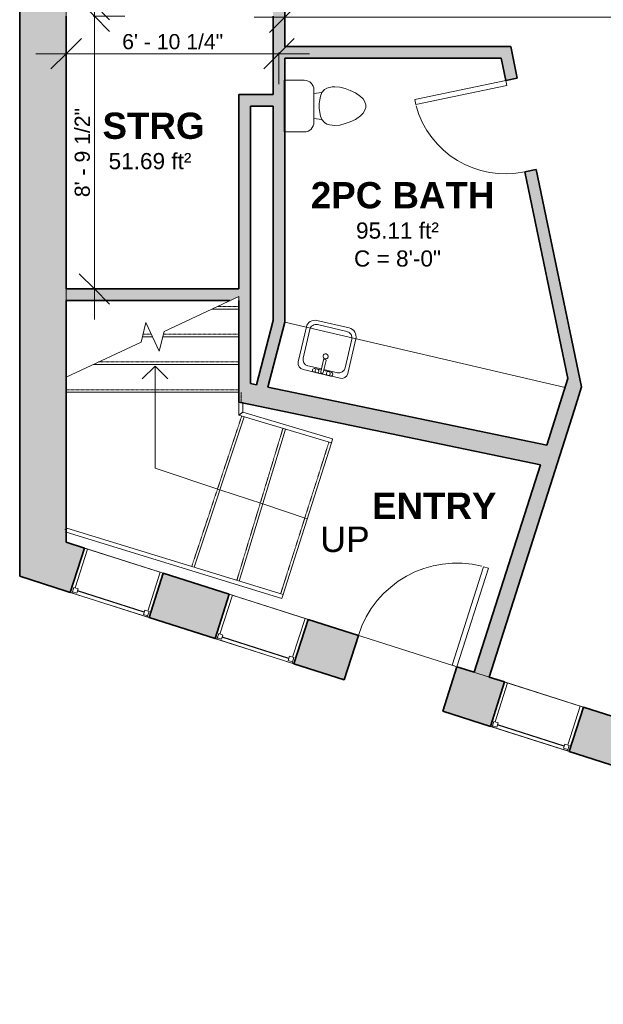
# Model space of a CAD drawing. Header units: inches. Extents: x -125 to 454, y -512 to 818.
# Tile 1 of 9: x -83 to 143, y -506 to -125. Entities that reach past the tile are written whole.
import ezdxf

# ---------------------------------------------------------------- set-up
doc = ezdxf.new("R2010")
doc.units = ezdxf.units.IN
doc.header["$MEASUREMENT"] = 0
doc.linetypes.add('Dash', pattern=[0.23622, 0.11811, -0.11811])
doc.linetypes.add('Overhead', pattern=[0.15625, 0.09375, -0.0625])
for name, color, linetype, lineweight in [('A-ANNO-DIMS', 211, 'Continuous', 9), ('A-ANNO-DIMS-100', 211, 'Continuous', 9), ('A-AREA', 32, 'Dash', 9), ('A-AREA-IDEN', 2, 'Continuous', 9), ('A-DOOR', 31, 'Continuous', 9), ('A-FLOR', 192, 'Continuous', 9), ('A-FLOR-HRAL', 11, 'Continuous', 9), ('A-GLAZ', 151, 'Continuous', 9), ('A-OBJECTS', 90, 'Continuous', 9), ('A-WALL', 113, 'Continuous', 9), ('A-WALL-PATT', 111, 'Continuous', 9), ('P-SANR-FIXT', 6, 'Continuous', 9), ('S-STRS', 90, 'Continuous', 9), ('S-STRS-ANNO', 90, 'Continuous', 9), ('S-STRS-IDEN', 31, 'Continuous', 9), ('S-STRS-MBND', 31, 'Continuous', 9)]:
    doc.layers.add(name, color=color, linetype=linetype, lineweight=lineweight)
doc.styles.add('Arial', font='arial.ttf', dxfattribs={"height": 9.84252})
doc.styles.add('Arial_1', font='arial.ttf', dxfattribs={"height": 6.25})
doc.styles.add('Arial_2', font='arial.ttf', dxfattribs={"height": 5.859375})
doc.styles.add('Arial_B', font='arialbd.ttf', dxfattribs={"height": 10.15625})
doc.dimstyles.new('Linear_-_1_5mm_Arial', dxfattribs={"dimscale": 12, "dimtxt": 5.978082, "dimasz": 0.984252, "dimexe": 0.984252, "dimexo": 0.656168, "dimgap": 0, "dimtad": 1, "dimrnd": 0.25, "dimzin": 1, "dimdsep": 46, "dimlunit": 4, "dimtxsty": 'Arial_2', "dimblk1": 'OBLIQUE', "dimblk2": 'OBLIQUE', "dimsah": 1, "dimcen": 0.09, "dimdle": 0.984252, "dimazin": 0, "dimtfac": 1, "dimtdec": 4, "dimtix": 1, "dimtmove": 0, "dimatfit": 3, "dimfxl": 1, "dimtvp": 1, "dimtfill": 1, "dimfrac": 2, "dimtolj": 1, "dimtzin": 0, "dimarcsym": 2})

# ---------------------------------------------------------------- blocks, each defined once
blk = doc.blocks.new('Planitar-Fixed - 2_-0_x4_-1344590-Main Floor')
at = {"layer": 'A-GLAZ', "lineweight": 18}
for p, q in [((-16, 9.51), (-15.25, 9.51)), ((-15.25, 9.51), (-15.25, 7.28)), ((-15.25, 9.01), (-13.52, 9.01)), ((-13.52, 9.01), (-13.52, 7.28)), ((13.52, 9.01), (13.52, 7.28)), ((15.25, 9.01), (13.52, 9.01)), ((15.25, 9.51), (15.25, 7.28)), ((15.96, 9.51), (15.25, 9.51)), ((-15.25, 7.28), (-13.52, 7.28)), ((-14.74, 7.28), (-14.74, -8.49)), ((13.52, 7.28), (15.25, 7.28)), ((14.74, 7.28), (14.74, -8.49)), ((-16, -8.49), (-14.74, -8.49)), ((16, -8.49), (14.74, -8.49))]:
    blk.add_line(p, q, dxfattribs=at)
at = {"layer": 'A-GLAZ', "lineweight": 25}
blk.add_line((-13.52, 8.15), (13.52, 8.15), dxfattribs=at)
blk = doc.blocks.new('Planitar-Fixed - 2_-0_x4_-1344641-Main Floor')
at = {"layer": 'A-GLAZ', "lineweight": 18}
for p, q in [((-16, 9.51), (-15.25, 9.51)), ((-15.25, 9.51), (-15.25, 7.28)), ((-15.25, 9.01), (-13.52, 9.01)), ((-13.52, 9.01), (-13.52, 7.28)), ((13.52, 9.01), (13.52, 7.28)), ((15.25, 9.01), (13.52, 9.01)), ((15.25, 9.51), (15.25, 7.28)), ((15.96, 9.51), (15.25, 9.51)), ((-15.25, 7.28), (-13.52, 7.28)), ((-14.74, 7.28), (-14.74, -8.49)), ((13.52, 7.28), (15.25, 7.28)), ((14.74, 7.28), (14.74, -8.49)), ((-16, -8.49), (-14.74, -8.49)), ((16, -8.49), (14.74, -8.49))]:
    blk.add_line(p, q, dxfattribs=at)
at = {"layer": 'A-GLAZ', "lineweight": 25}
blk.add_line((-13.52, 8.15), (13.52, 8.15), dxfattribs=at)
blk = doc.blocks.new('Planitar-Fixed - 2_-0_x4_-1344640-Main Floor')
at = {"layer": 'A-GLAZ', "lineweight": 18}
for p, q in [((-16, 9.51), (-15.25, 9.51)), ((-15.25, 9.51), (-15.25, 7.28)), ((-15.25, 9.01), (-13.52, 9.01)), ((-13.52, 9.01), (-13.52, 7.28)), ((13.52, 9.01), (13.52, 7.28)), ((15.25, 9.01), (13.52, 9.01)), ((15.25, 9.51), (15.25, 7.28)), ((15.96, 9.51), (15.25, 9.51)), ((-15.25, 7.28), (-13.52, 7.28)), ((-14.74, 7.28), (-14.74, -8.49)), ((13.52, 7.28), (15.25, 7.28)), ((14.74, 7.28), (14.74, -8.49)), ((-16, -8.49), (-14.74, -8.49)), ((16, -8.49), (14.74, -8.49))]:
    blk.add_line(p, q, dxfattribs=at)
at = {"layer": 'A-GLAZ', "lineweight": 25}
blk.add_line((-13.52, 8.15), (13.52, 8.15), dxfattribs=at)
blk = doc.blocks.new('Planitar - Single Door_Flush Panel - 3_-4_ x 6_-8_-1346097-Main Floor')
at = {"layer": 'A-DOOR', "lineweight": 18}
for p, q in [((17.99, 9), (17.99, 49)), ((20, 49), (17.99, 49)), ((20, 9), (20, 49)), ((20, 9), (17.99, 9))]:
    blk.add_line(p, q, dxfattribs=at)
at = {"layer": 'A-DOOR'}
blk.add_arc((19.77, 9.3), 39.77, 93.4437, 180.4323, dxfattribs=at)
blk = doc.blocks.new('Planitar - Single Door_Flush Panel - 3_-0_ x 6_-8_-1346212-Main Floor')
at = {"layer": 'A-DOOR', "lineweight": 18}
for p, q in [((15.99, 2.25), (15.99, 38.25)), ((18, 38.25), (15.99, 38.25)), ((18, 2.25), (18, 38.25)), ((18, 2.25), (15.99, 2.25))]:
    blk.add_line(p, q, dxfattribs=at)
at = {"layer": 'A-DOOR'}
blk.add_arc((17.77, 2.55), 35.77, 93.6344, 180.4806, dxfattribs=at)
blk = doc.blocks.new('Toilet - Toilet-V1-Main Floor')
at = {"layer": 'P-SANR-FIXT'}
for p, q in [((-9.98, 19.48), (9.98, 19.48)), ((-9.98, 19.29), (-9.98, 19.48)), ((-9.98, 11.75), (-9.98, 19.29)), ((9.98, 19.48), (9.98, 19.29)), ((9.98, 19.29), (9.98, 11.75)), ((6.25, 8.02), (-6.25, 8.02)), ((-4.86, 8.02), (-5.21, 5)), ((4.86, 8.02), (5.21, 5)), ((-6.4, 4), (-6.97, 3)), ((-5.21, 5), (-6.4, 4)), ((-3.84, 5.5), (-5.21, 5)), ((-1, 6), (-3.84, 5.5)), ((1, 6), (-1, 6)), ((3.84, 5.5), (1, 6)), ((5.21, 5), (3.84, 5.5)), ((6.4, 4), (5.21, 5)), ((6.97, 3), (6.4, 4)), ((-7.41, 1), (-7.5, 0)), ((-7.5, 0), (-7.33, -1.99)), ((-7.24, 2), (-7.41, 1)), ((-6.97, 3), (-7.24, 2)), ((7.24, 2), (6.97, 3)), ((7.41, 1), (7.24, 2)), ((7.33, -1.99), (7.5, 0)), ((7.5, 0), (7.41, 1)), ((-7.33, -1.99), (-6.79, -4)), ((6.79, -4), (7.33, -1.99)), ((-6.79, -4), (-6.06, -6)), ((-6.06, -6), (-5.13, -8)), ((5.13, -8), (6.06, -6)), ((6.06, -6), (6.79, -4)), ((-5.13, -8), (-3.74, -10)), ((-3.74, -10), (-2.74, -11)), ((-2.74, -11), (-1.87, -11.5)), ((1.87, -11.5), (2.74, -11)), ((2.74, -11), (3.74, -10)), ((3.74, -10), (5.13, -8)), ((-1.87, -11.5), (-0.5, -12)), ((-0.5, -12), (0.5, -12)), ((0.5, -12), (1.87, -11.5))]:
    blk.add_line(p, q, dxfattribs=at)
for centre, start, end in [((-6.25, 11.75), 180, 270), ((6.25, 11.75), 270, 360)]:
    blk.add_arc(centre, 3.73, start, end, dxfattribs=at)
blk = doc.blocks.new('Bath-Basin - 500 x 440mm-1348716-Main Floor')
at = {"layer": 'P-SANR-FIXT'}
for p, q in [((-9.22, 4.59), (-9.22, -9.14)), ((-9.22, 4.59), (-9.22, -9.14)), ((7.96, 7.09), (-6.72, 7.09)), ((7.96, 7.09), (-6.72, 7.09)), ((0.12, 5.22), (-5.22, 5.22)), ((3.62, 7.09), (-2.88, 7.09)), ((-2.88, 5.59), (0.12, 5.59)), ((0.12, 6.33), (0.12, 1.59)), ((1.12, 6.33), (1.12, 1.59)), ((1.12, 5.59), (3.62, 5.59)), ((6.46, 5.22), (1.12, 5.22)), ((10.46, -9.32), (10.46, 4.59)), ((10.46, -9.32), (10.46, 4.59)), ((-7.72, 2.72), (-7.72, -8.64)), ((8.96, -8.64), (8.96, 2.72)), ((-5.22, -11.14), (6.46, -11.14)), ((-5.72, -12.64), (7.14, -12.64)), ((-5.72, -12.64), (7.14, -12.64))]:
    blk.add_line(p, q, dxfattribs=at)
for centre, radius, start, end in [((-6.72, 4.59), 2.5, 90, 180), ((-6.72, 4.59), 2.5, 90, 180), ((-5.22, 2.72), 2.5, 90, 180), ((-2.88, 6.34), 0.75, 90, 270), ((-1.88, 6.34), 0.75, 360, 180), ((-1.88, 6.34), 0.75, 180, 0), ((0.62, 6.33), 0.5, 360, 180), ((2.62, 6.34), 0.75, 360, 180), ((2.62, 6.34), 0.75, 180, 360), ((3.62, 6.34), 0.75, 270, 90), ((6.46, 2.72), 2.5, 0, 90), ((7.96, 4.59), 2.5, 360, 90), ((7.96, 4.59), 2.5, 360, 90), ((0.62, 0.13), 1, 360, 180), ((0.62, 0.13), 1, 180, 0), ((0.62, 1.59), 0.5, 180, 0), ((-5.72, -9.14), 3.5, 180, 270), ((-5.72, -9.14), 3.5, 180, 270), ((-5.22, -8.64), 2.5, 180, 270), ((6.46, -8.64), 2.5, 270, 0), ((7.14, -9.32), 3.32, 270, 0), ((7.14, -9.32), 3.32, 270, 0)]:
    blk.add_arc(centre, radius, start, end, dxfattribs=at)
blk = doc.blocks.new('Railing - Railing-1354380-Main Floor')
at = {"layer": 'A-FLOR-HRAL'}
for p, q in [((2.49, -273.18), (1.92, -273.18)), ((1.92, -273.18), (2.49, -273.18)), ((2.49, -273.18), (1.92, -273.18)), ((1.92, -273.18), (2.49, -273.18)), ((2.49, -273.18), (1.92, -273.18)), ((1.92, -273.18), (2.49, -273.18)), ((2.49, -273.18), (1.92, -273.18)), ((1.92, -273.18), (2.49, -273.18)), ((2.49, -273.18), (1.92, -273.18)), ((1.92, -273.18), (2.49, -273.18)), ((2.49, -273.18), (1.92, -273.18)), ((1.92, -273.18), (2.49, -273.18)), ((3.06, -273.18), (2.49, -273.18)), ((2.49, -273.18), (3.06, -273.18)), ((3.06, -273.18), (2.49, -273.18)), ((2.49, -273.18), (3.06, -273.18)), ((3.06, -273.18), (2.49, -273.18)), ((2.49, -273.18), (3.06, -273.18)), ((3.06, -273.18), (2.49, -273.18)), ((2.49, -273.18), (3.06, -273.18)), ((3.06, -273.18), (2.49, -273.18)), ((2.49, -273.18), (3.06, -273.18)), ((3.06, -273.18), (2.49, -273.18)), ((2.49, -273.18), (3.06, -273.18)), ((37.91, -287.45), (37.59, -288.55)), ((37.59, -288.55), (37.91, -287.45)), ((37.91, -287.45), (37.59, -288.55)), ((37.59, -288.55), (37.91, -287.45)), ((37.91, -287.45), (37.59, -288.55)), ((37.59, -288.55), (37.91, -287.45)), ((37.91, -287.45), (37.59, -288.55)), ((37.59, -288.55), (37.91, -287.45)), ((37.91, -287.45), (37.59, -288.55)), ((37.59, -288.55), (37.91, -287.45)), ((37.91, -287.45), (37.59, -288.55)), ((37.59, -288.55), (37.91, -287.45))]:
    blk.add_line(p, q, dxfattribs=at)
for points, knots in [([(2.91, -277.16), (2.89, -277.17), (2.85, -277.2), (2.79, -277.25), (2.73, -277.29), (2.68, -277.33), (2.63, -277.37), (2.57, -277.41), (2.51, -277.46), (2.45, -277.5), (2.4, -277.54), (2.35, -277.58), (2.3, -277.61), (2.25, -277.65), (2.21, -277.68), (2.16, -277.72), (2.12, -277.75), (2.07, -277.78), (2.02, -277.82), (1.97, -277.86), (1.94, -277.89), (1.92, -277.9)], [0.25, 0.25, 0.25, 0.25, 0.2916667, 0.3333333, 0.375, 0.3958333, 0.4166667, 0.4583333, 0.5, 0.5208333, 0.5416667, 0.5833333, 0.6041667, 0.625, 0.6666667, 0.6875, 0.7083333, 0.75, 0.7916667, 0.8333333, 0.9166667, 0.9166667, 0.9166667, 0.9166667]), ([(1.92, -277.9), (1.94, -277.89), (1.97, -277.86), (2.02, -277.82), (2.07, -277.78), (2.13, -277.74), (2.2, -277.69), (2.25, -277.65), (2.3, -277.61), (2.35, -277.58), (2.41, -277.53), (2.48, -277.48), (2.53, -277.44), (2.58, -277.4), (2.63, -277.37), (2.68, -277.33), (2.73, -277.29), (2.78, -277.26), (2.82, -277.23), (2.86, -277.2), (2.89, -277.17), (2.91, -277.16)], [0.0833333, 0.0833333, 0.0833333, 0.0833333, 0.1666667, 0.2083333, 0.25, 0.2916667, 0.3333333, 0.375, 0.3958333, 0.4166667, 0.4583333, 0.5, 0.5208333, 0.5416667, 0.5833333, 0.6041667, 0.625, 0.6666667, 0.6875, 0.7083333, 0.75, 0.75, 0.75, 0.75]), ([(2.91, -277.16), (2.89, -277.17), (2.85, -277.2), (2.79, -277.25), (2.73, -277.29), (2.68, -277.33), (2.63, -277.37), (2.57, -277.41), (2.51, -277.46), (2.45, -277.5), (2.4, -277.54), (2.35, -277.58), (2.3, -277.61), (2.25, -277.65), (2.21, -277.68), (2.16, -277.72), (2.12, -277.75), (2.07, -277.78), (2.02, -277.82), (1.97, -277.86), (1.94, -277.89), (1.92, -277.9)], [0.25, 0.25, 0.25, 0.25, 0.2916667, 0.3333333, 0.375, 0.3958333, 0.4166667, 0.4583333, 0.5, 0.5208333, 0.5416667, 0.5833333, 0.6041667, 0.625, 0.6666667, 0.6875, 0.7083333, 0.75, 0.7916667, 0.8333333, 0.9166667, 0.9166667, 0.9166667, 0.9166667]), ([(1.92, -277.9), (1.94, -277.89), (1.97, -277.86), (2.02, -277.82), (2.07, -277.78), (2.13, -277.74), (2.2, -277.69), (2.25, -277.65), (2.3, -277.61), (2.35, -277.58), (2.41, -277.53), (2.48, -277.48), (2.53, -277.44), (2.58, -277.4), (2.63, -277.37), (2.68, -277.33), (2.73, -277.29), (2.78, -277.26), (2.82, -277.23), (2.86, -277.2), (2.89, -277.17), (2.91, -277.16)], [0.0833333, 0.0833333, 0.0833333, 0.0833333, 0.1666667, 0.2083333, 0.25, 0.2916667, 0.3333333, 0.375, 0.3958333, 0.4166667, 0.4583333, 0.5, 0.5208333, 0.5416667, 0.5833333, 0.6041667, 0.625, 0.6666667, 0.6875, 0.7083333, 0.75, 0.75, 0.75, 0.75]), ([(2.91, -277.16), (2.89, -277.17), (2.85, -277.2), (2.79, -277.25), (2.73, -277.29), (2.68, -277.33), (2.63, -277.37), (2.57, -277.41), (2.52, -277.45), (2.49, -277.47)], [0.25, 0.25, 0.25, 0.25, 0.2916667, 0.3333333, 0.375, 0.3958333, 0.4166667, 0.4583333, 0.5, 0.5, 0.5, 0.5]), ([(2.49, -277.47), (2.51, -277.46), (2.53, -277.44), (2.58, -277.4), (2.63, -277.37), (2.68, -277.33), (2.73, -277.29), (2.78, -277.26), (2.82, -277.23), (2.86, -277.2), (2.89, -277.17), (2.91, -277.16)], [0.5, 0.5, 0.5, 0.5, 0.5208333, 0.5416667, 0.5833333, 0.6041667, 0.625, 0.6666667, 0.6875, 0.7083333, 0.75, 0.75, 0.75, 0.75]), ([(2.91, -277.16), (2.89, -277.17), (2.85, -277.2), (2.79, -277.25), (2.73, -277.29), (2.68, -277.33), (2.63, -277.37), (2.57, -277.41), (2.52, -277.45), (2.49, -277.47)], [0.25, 0.25, 0.25, 0.25, 0.2916667, 0.3333333, 0.375, 0.3958333, 0.4166667, 0.4583333, 0.5, 0.5, 0.5, 0.5]), ([(2.49, -277.47), (2.51, -277.46), (2.53, -277.44), (2.58, -277.4), (2.63, -277.37), (2.68, -277.33), (2.73, -277.29), (2.78, -277.26), (2.82, -277.23), (2.86, -277.2), (2.89, -277.17), (2.91, -277.16)], [0.5, 0.5, 0.5, 0.5, 0.5208333, 0.5416667, 0.5833333, 0.6041667, 0.625, 0.6666667, 0.6875, 0.7083333, 0.75, 0.75, 0.75, 0.75]), ([(2.91, -277.16), (2.89, -277.17), (2.85, -277.2), (2.79, -277.25), (2.73, -277.29), (2.68, -277.33), (2.63, -277.37), (2.57, -277.41), (2.52, -277.45), (2.49, -277.47)], [0.25, 0.25, 0.25, 0.25, 0.2916667, 0.3333333, 0.375, 0.3958333, 0.4166667, 0.4583333, 0.5, 0.5, 0.5, 0.5]), ([(2.49, -277.47), (2.51, -277.46), (2.53, -277.44), (2.58, -277.4), (2.63, -277.37), (2.68, -277.33), (2.73, -277.29), (2.78, -277.26), (2.82, -277.23), (2.86, -277.2), (2.89, -277.17), (2.91, -277.16)], [0.5, 0.5, 0.5, 0.5, 0.5208333, 0.5416667, 0.5833333, 0.6041667, 0.625, 0.6666667, 0.6875, 0.7083333, 0.75, 0.75, 0.75, 0.75]), ([(2.91, -277.16), (2.89, -277.17), (2.85, -277.2), (2.79, -277.25), (2.73, -277.29), (2.68, -277.33), (2.63, -277.37), (2.57, -277.41), (2.52, -277.45), (2.49, -277.47)], [0.25, 0.25, 0.25, 0.25, 0.2916667, 0.3333333, 0.375, 0.3958333, 0.4166667, 0.4583333, 0.5, 0.5, 0.5, 0.5]), ([(2.49, -277.47), (2.51, -277.46), (2.53, -277.44), (2.58, -277.4), (2.63, -277.37), (2.68, -277.33), (2.73, -277.29), (2.78, -277.26), (2.82, -277.23), (2.86, -277.2), (2.89, -277.17), (2.91, -277.16)], [0.5, 0.5, 0.5, 0.5, 0.5208333, 0.5416667, 0.5833333, 0.6041667, 0.625, 0.6666667, 0.6875, 0.7083333, 0.75, 0.75, 0.75, 0.75]), ([(3.06, -277.05), (3.05, -277.06), (3.02, -277.08), (2.97, -277.11), (2.95, -277.13), (2.95, -277.13)], [0.0833333, 0.0833333, 0.0833333, 0.0833333, 0.1666667, 0.2083333, 0.2160511, 0.2160511, 0.2160511, 0.2160511]), ([(2.95, -277.13), (2.95, -277.13), (2.97, -277.11), (3.02, -277.08), (3.05, -277.06), (3.06, -277.05)], [0.7839489, 0.7839489, 0.7839489, 0.7839489, 0.7916667, 0.8333333, 0.9166667, 0.9166667, 0.9166667, 0.9166667]), ([(3.06, -277.05), (3.05, -277.06), (3.02, -277.08), (2.97, -277.11), (2.95, -277.13), (2.95, -277.13)], [0.0833333, 0.0833333, 0.0833333, 0.0833333, 0.1666667, 0.2083333, 0.2160511, 0.2160511, 0.2160511, 0.2160511]), ([(2.95, -277.13), (2.95, -277.13), (2.97, -277.11), (3.02, -277.08), (3.05, -277.06), (3.06, -277.05)], [0.7839489, 0.7839489, 0.7839489, 0.7839489, 0.7916667, 0.8333333, 0.9166667, 0.9166667, 0.9166667, 0.9166667]), ([(3.06, -277.05), (3.05, -277.06), (3.02, -277.08), (2.97, -277.11), (2.95, -277.13), (2.95, -277.13)], [0.0833333, 0.0833333, 0.0833333, 0.0833333, 0.1666667, 0.2083333, 0.2160511, 0.2160511, 0.2160511, 0.2160511]), ([(2.95, -277.13), (2.95, -277.13), (2.97, -277.11), (3.02, -277.08), (3.05, -277.06), (3.06, -277.05)], [0.7839489, 0.7839489, 0.7839489, 0.7839489, 0.7916667, 0.8333333, 0.9166667, 0.9166667, 0.9166667, 0.9166667]), ([(3.06, -277.05), (3.05, -277.06), (3.02, -277.08), (2.97, -277.11), (2.95, -277.13), (2.95, -277.13)], [0.0833333, 0.0833333, 0.0833333, 0.0833333, 0.1666667, 0.2083333, 0.2160511, 0.2160511, 0.2160511, 0.2160511]), ([(2.95, -277.13), (2.95, -277.13), (2.97, -277.11), (3.02, -277.08), (3.05, -277.06), (3.06, -277.05)], [0.7839489, 0.7839489, 0.7839489, 0.7839489, 0.7916667, 0.8333333, 0.9166667, 0.9166667, 0.9166667, 0.9166667]), ([(3.06, -277.05), (3.05, -277.06), (3.02, -277.08), (2.97, -277.11), (2.95, -277.13), (2.95, -277.13)], [0.0833333, 0.0833333, 0.0833333, 0.0833333, 0.1666667, 0.2083333, 0.2160511, 0.2160511, 0.2160511, 0.2160511]), ([(2.95, -277.13), (2.95, -277.13), (2.97, -277.11), (3.02, -277.08), (3.05, -277.06), (3.06, -277.05)], [0.7839489, 0.7839489, 0.7839489, 0.7839489, 0.7916667, 0.8333333, 0.9166667, 0.9166667, 0.9166667, 0.9166667]), ([(3.06, -277.05), (3.05, -277.06), (3.02, -277.08), (2.97, -277.11), (2.95, -277.13), (2.95, -277.13)], [0.0833333, 0.0833333, 0.0833333, 0.0833333, 0.1666667, 0.2083333, 0.2160511, 0.2160511, 0.2160511, 0.2160511]), ([(2.95, -277.13), (2.95, -277.13), (2.97, -277.11), (3.02, -277.08), (3.05, -277.06), (3.06, -277.05)], [0.7839489, 0.7839489, 0.7839489, 0.7839489, 0.7916667, 0.8333333, 0.9166667, 0.9166667, 0.9166667, 0.9166667])]:
    blk.add_open_spline(points, degree=3, knots=knots, dxfattribs=at)
blk = doc.blocks.new('Top Rail Type - Top Rail_Internal_-1354499-Main Floor')
at = {"layer": 'A-FLOR-HRAL'}
for p, q in [((1.7, -273.18), (1.7, -278.06)), ((1.73, -273.18), (2.49, -273.18)), ((2.49, -273.18), (1.73, -273.18)), ((2.49, -273.18), (3.25, -273.18)), ((3.25, -273.18), (2.49, -273.18)), ((3.28, -273.35), (3.28, -273.18)), ((3.28, -276.89), (3.28, -273.35)), ((37.98, -287.25), (3.28, -276.89)), ((1.7, -278.06), (37.52, -288.75)), ((37.53, -288.73), (37.97, -287.27)), ((37.97, -287.27), (37.53, -288.73))]:
    blk.add_line(p, q, dxfattribs=at)
for points, knots in [([(1.81, -277.98), (1.83, -277.97), (1.87, -277.94), (1.93, -277.89), (2.01, -277.83), (2.1, -277.77), (2.17, -277.71), (2.24, -277.66), (2.3, -277.61), (2.39, -277.55), (2.48, -277.48), (2.54, -277.43), (2.61, -277.38), (2.68, -277.33), (2.75, -277.28), (2.81, -277.23), (2.87, -277.19), (2.93, -277.15), (2.99, -277.1), (3.05, -277.06), (3.12, -277.01), (3.2, -276.95), (3.24, -276.92), (3.25, -276.91)], [0.1666667, 0.1666667, 0.1666667, 0.1666667, 0.2083333, 0.25, 0.2916667, 0.3333333, 0.375, 0.3958333, 0.4166667, 0.4583333, 0.5, 0.5208333, 0.5416667, 0.5833333, 0.6041667, 0.625, 0.6666667, 0.6875, 0.7083333, 0.75, 0.7916667, 0.8333333, 0.9166667, 0.9166667, 0.9166667, 0.9166667]), ([(3.25, -276.91), (3.24, -276.92), (3.2, -276.95), (3.12, -277.01), (3.05, -277.06), (2.97, -277.11), (2.89, -277.18), (2.81, -277.23), (2.75, -277.28), (2.68, -277.33), (2.6, -277.39), (2.51, -277.46), (2.44, -277.51), (2.37, -277.56), (2.3, -277.61), (2.24, -277.66), (2.17, -277.71), (2.11, -277.75), (2.05, -277.8), (2, -277.84), (1.93, -277.89), (1.87, -277.94), (1.83, -277.97), (1.81, -277.98)], [0.0833333, 0.0833333, 0.0833333, 0.0833333, 0.1666667, 0.2083333, 0.25, 0.2916667, 0.3333333, 0.375, 0.3958333, 0.4166667, 0.4583333, 0.5, 0.5208333, 0.5416667, 0.5833333, 0.6041667, 0.625, 0.6666667, 0.6875, 0.7083333, 0.75, 0.7916667, 0.8333333, 0.8333333, 0.8333333, 0.8333333])]:
    blk.add_open_spline(points, degree=3, knots=knots, dxfattribs=at)
blk = doc.blocks.new('Top Rail Type - Top Rail_Internal_-V2-Main Floor')
at = {"layer": 'A-FLOR-HRAL'}
for p, q in [((2.49, -273.18), (1.7, -273.18)), ((1.7, -273.18), (1.7, -278.06)), ((3.28, -273.18), (2.49, -273.18)), ((3.28, -273.18), (3.28, -273.35)), ((3.28, -273.35), (3.28, -276.89)), ((3.28, -276.89), (37.98, -287.25)), ((1.7, -278.06), (37.52, -288.75)), ((37.98, -287.25), (37.52, -288.75))]:
    blk.add_line(p, q, dxfattribs=at)
blk = doc.blocks.new('Railing - Railing-1354513-Main Floor')
at = {"layer": 'A-FLOR-HRAL'}
for p, q in [((-65.17, -323.05), (-65, -322.5)), ((-65, -322.5), (-65.17, -323.05)), ((-65.17, -323.05), (-65, -322.5)), ((-65, -322.5), (-65.17, -323.05)), ((-65.17, -323.05), (-65, -322.5)), ((-65, -322.5), (-65.17, -323.05)), ((-65.17, -323.05), (-65, -322.5)), ((-65, -322.5), (-65.17, -323.05)), ((-65.17, -323.05), (-65, -322.5)), ((-65, -322.5), (-65.17, -323.05)), ((-65.17, -323.05), (-65, -322.5)), ((-65, -322.5), (-65.17, -323.05)), ((-65, -322.5), (-64.83, -321.95)), ((-64.83, -321.95), (-65, -322.5)), ((-65, -322.5), (-64.83, -321.95)), ((-64.83, -321.95), (-65, -322.5)), ((18.43, -348.71), (18.76, -347.62)), ((18.76, -347.62), (18.43, -348.71)), ((18.43, -348.71), (18.76, -347.62)), ((18.76, -347.62), (18.43, -348.71)), ((18.43, -348.71), (18.76, -347.62)), ((18.76, -347.62), (18.43, -348.71)), ((18.43, -348.71), (18.76, -347.62)), ((18.76, -347.62), (18.43, -348.71)), ((18.43, -348.71), (18.76, -347.62)), ((18.76, -347.62), (18.43, -348.71)), ((18.43, -348.71), (18.6, -348.16)), ((18.6, -348.16), (18.43, -348.71))]:
    blk.add_line(p, q, dxfattribs=at)
blk = doc.blocks.new('Top Rail Type - Top Rail_Internal_-1354597-Main Floor')
at = {"layer": 'A-FLOR-HRAL'}
for p, q in [((-65.23, -323.25), (-65, -323.32)), ((-65, -322.5), (-65.22, -323.23)), ((-65.22, -323.23), (-65, -322.5)), ((-64.78, -321.77), (-65, -322.5)), ((-65, -322.5), (-64.78, -321.77)), ((-65, -323.32), (18.36, -348.92)), ((18.83, -347.41), (-64.77, -321.75)), ((18.82, -347.44), (18.37, -348.89)), ((18.37, -348.89), (18.82, -347.44))]:
    blk.add_line(p, q, dxfattribs=at)
blk = doc.blocks.new('Top Rail Type - Top Rail_Internal_-V3-Main Floor')
at = {"layer": 'A-FLOR-HRAL'}
for p, q in [((-65.23, -323.25), (-65, -322.5)), ((-65, -323.32), (-65.23, -323.25)), ((-65, -322.5), (-64.77, -321.75)), ((18.36, -348.92), (-65, -323.32)), ((18.83, -347.41), (-64.77, -321.75)), ((18.36, -348.92), (18.83, -347.41))]:
    blk.add_line(p, q, dxfattribs=at)
blk = doc.blocks.new('DIMBLOCK34-Main Floor')
at = {"layer": 'A-ANNO-DIMS-100'}
for p, q in [((-54.14, -131.06), (-54.14, 14.81)), ((-54.61, 3), (-42.32, 3)), ((-54.14, 3), (-54.61, 3)), ((-54.61, -119.25), (-42.32, -119.25)), ((-54.14, -119.25), (-54.61, -119.25))]:
    blk.add_line(p, q, dxfattribs=at)
at = {"layer": 'A-ANNO-DIMS-100', "lineweight": 35}
for p, q in [((-54.14, 3), (-60.04, 8.91)), ((-54.14, 3), (-48.23, -2.91)), ((-54.14, -119.25), (-60.04, -113.34)), ((-54.14, -119.25), (-48.23, -125.16))]:
    blk.add_line(p, q, dxfattribs=at)
at = {"layer": 'A-ANNO-DIMS-100', "color": 0, "insert": (-61.74, -77.62), "char_height": 5.8594, "width": 46.7946, "attachment_point": 1, "rotation": 90, "line_spacing_factor": 0.941778, "style": 'Arial_2', "bg_fill": 3, "box_fill_scale": 1.25, "bg_fill_color": 256, "bg_fill_true_color": 13158600, "bg_fill_transparency": 0}
blk.add_mtext('10\' - 2 1/4"', dxfattribs=at)
blk = doc.blocks.new('_Oblique')
at = {"color": 0, "linetype": 'ByBlock', "lineweight": -2}
blk.add_line((-0.5, -0.5), (0.5, 0.5), dxfattribs=at)
blk = doc.blocks.new('DIMBLOCK35-Main Floor')
at = {"layer": 'A-ANNO-DIMS-100'}
for p, q in [((-54.14, -241.06), (-54.14, -111.94)), ((-54.61, -123.75), (-42.32, -123.75)), ((-54.14, -123.75), (-54.61, -123.75)), ((-54.61, -229.25), (-42.32, -229.25)), ((-54.14, -229.25), (-54.61, -229.25))]:
    blk.add_line(p, q, dxfattribs=at)
at = {"layer": 'A-ANNO-DIMS-100', "lineweight": 35}
for p, q in [((-54.14, -123.75), (-60.04, -117.84)), ((-54.14, -123.75), (-48.23, -129.66)), ((-54.14, -229.25), (-60.04, -223.34)), ((-54.14, -229.25), (-48.23, -235.16))]:
    blk.add_line(p, q, dxfattribs=at)
at = {"layer": 'A-ANNO-DIMS-100', "color": 0, "insert": (-61.74, -193.74), "char_height": 5.8594, "width": 41.3867, "attachment_point": 1, "rotation": 90, "line_spacing_factor": 0.941778, "style": 'Arial_2', "bg_fill": 3, "box_fill_scale": 1.25, "bg_fill_color": 256, "bg_fill_true_color": 13158600, "bg_fill_transparency": 0}
blk.add_mtext('8\' - 9 1/2"', dxfattribs=at)
blk = doc.blocks.new('DIMBLOCK36-Main Floor')
at = {"layer": 'A-ANNO-DIMS-100', "lineweight": 35}
for p, q in [((-65, -138.28), (-59.09, -132.38)), ((17.25, -138.28), (23.16, -132.38)), ((-65, -138.28), (-70.91, -144.19)), ((17.25, -138.28), (11.34, -144.19))]:
    blk.add_line(p, q, dxfattribs=at)
at = {"layer": 'A-ANNO-DIMS-100'}
for p, q in [((-76.81, -138.28), (29.06, -138.28)), ((-65, -137.81), (-65, -150.09)), ((-65, -138.28), (-65, -137.81)), ((17.25, -137.81), (17.25, -150.09)), ((17.25, -138.28), (17.25, -137.81))]:
    blk.add_line(p, q, dxfattribs=at)
at = {"layer": 'A-ANNO-DIMS-100', "color": 0, "insert": (-43.37, -130.68), "char_height": 5.8594, "width": 46.7946, "attachment_point": 1, "line_spacing_factor": 0.941778, "style": 'Arial_2', "bg_fill": 3, "box_fill_scale": 1.25, "bg_fill_color": 256, "bg_fill_true_color": 13158600, "bg_fill_transparency": 0}
blk.add_mtext('6\' - 10 1/4"', dxfattribs=at)
blk = doc.blocks.new('DIMBLOCK50-Main Floor')
at = {"layer": 'A-ANNO-DIMS-100'}
for p, q in [((378.87, -344.15), (378.87, -112.37)), ((7.69, -124.19), (390.68, -124.19)), ((19.5, -123.71), (19.5, -136)), ((19.5, -124.19), (19.5, -123.71)), ((378.87, -124.19), (378.87, -344.15))]:
    blk.add_line(p, q, dxfattribs=at)
at = {"layer": 'A-ANNO-DIMS-100', "lineweight": 35}
for p, q in [((19.5, -124.19), (25.41, -118.28)), ((378.87, -124.19), (384.78, -118.28)), ((19.5, -124.19), (13.59, -130.09)), ((378.87, -124.19), (372.97, -130.09))]:
    blk.add_line(p, q, dxfattribs=at)
at = {"layer": 'A-ANNO-DIMS-100', "color": 0, "insert": (177.43, -116.58), "char_height": 5.8594, "width": 52.2025, "attachment_point": 1, "line_spacing_factor": 0.941778, "style": 'Arial_2', "bg_fill": 3, "box_fill_scale": 1.25, "bg_fill_color": 256, "bg_fill_true_color": 13158600, "bg_fill_transparency": 0}
blk.add_mtext('29\' - 11 1/4"', dxfattribs=at)

msp = doc.modelspace()

# ---------------------------------------------------------------- hatches: boundary and pattern name
at = {"layer": 'A-WALL-PATT', "transparency": 33554560}
h = msp.add_hatch(color=8, dxfattribs=at)
h.paths.add_polyline_path([(-65, -346.067), (-65, 68.498), (-83, 68.498), (-83, -340.326)], flags=0)
h.paths.add_polyline_path([(-65, 100.498), (-65, 170.5), (-83, 170.5), (-83, 100.498)], flags=0)
for points in [[(15, -135.5), (19.5, -135.5), (19.5, -116.371), (15, -115.629), (15, -123.75)], [(19.5, -154), (19.5, -135.5), (15, -135.5), (15, -154)], [(103.17, -140), (107.767, -140), (106.83, -135.5), (19.5, -135.5), (19.5, -140), (100.946, -140)], [(19.5, -158.5), (19.5, -154), (1.75, -154), (1.75, -158.5), (15, -158.5)], [(6.25, -231.5), (6.25, -158.5), (1.75, -158.5), (1.75, -231.5)], [(19.5, -242.038), (19.5, -158.5), (15, -158.5), (15, -241.462)], [(-1.644, -233.75), (1.75, -232.167), (1.75, -229.25), (-65, -229.25), (-65, -233.75), (-8.608, -233.75)], [(6.25, -273.964), (6.25, -231.5), (1.75, -231.5), (1.75, -273.027), (4.06, -273.508)], [(12.957, -267.188), (19.5, -242.038), (15, -241.462), (8.546, -266.27)], [(118.32, -297.289), (120.764, -289.626), (6.25, -265.792), (6.25, -273.964), (100.946, -293.673)], [(98.461, -379.306), (131.459, -275.839), (128.971, -263.893), (92.744, -377.483)]]:
    msp.add_hatch(color=8, dxfattribs=at).paths.add_polyline_path(points, flags=0)
h = msp.add_hatch(color=8, dxfattribs=at)
h.paths.add_polyline_path([(131.459, -275.839), (134.24, -267.12), (116.72, -182.992), (112.314, -183.909), (128.971, -263.893)], flags=0)
h.paths.add_polyline_path([(104.975, -148.665), (109.38, -147.748), (107.767, -140), (103.17, -140)], flags=0)
h = msp.add_hatch(color=8, dxfattribs=at)
h.paths.add_polyline_path([(436, -505.849), (436, -486.956), (421.508, -482.334), (416.039, -499.483)], flags=0)
h.paths.add_polyline_path([(377.93, -487.329), (383.399, -470.18), (379.589, -468.965), (374.119, -486.114)], flags=0)
h.paths.add_polyline_path([(343.632, -476.391), (349.101, -459.242), (267.743, -433.294), (262.274, -450.443), (324.943, -470.43)], flags=0)
h.paths.add_polyline_path([(231.787, -440.72), (237.256, -423.571), (203.411, -412.777), (197.942, -429.926)], flags=0)
h.paths.add_polyline_path([(167.455, -420.203), (172.924, -403.054), (134.943, -390.941), (129.473, -408.09)], flags=0)
h.paths.add_polyline_path([(98.986, -398.367), (104.455, -381.218), (86.075, -375.356), (80.606, -392.505)], flags=0)
h.paths.add_polyline_path([(42.497, -380.351), (47.966, -363.202), (28.519, -356.999), (23.05, -374.148), (26.281, -375.179)], flags=0)
h.paths.add_polyline_path([(-7.438, -364.425), (-1.968, -347.276), (-27.475, -339.142), (-32.944, -356.29), (-11.052, -363.273)], flags=0)
h.paths.add_polyline_path([(-63.431, -346.567), (-57.962, -329.418), (-65, -327.174), (-65, -346.067)], flags=0)

# ---------------------------------------------------------------- linework, layer by layer
at = {"layer": 'A-AREA'}
for p, q in [((2.598, -273.182), (2.598, -269.118)), ((-65, -322.355), (-65.518, -322.196))]:
    msp.add_line(p, q, dxfattribs=at)
at = {"layer": 'A-FLOR'}
for p, q in [((-65, 170.5), (-65, -322.5)), ((-65, -323.324), (-65, -327.174)), ((-65, -327.174), (436, -486.956))]:
    msp.add_line(p, q, dxfattribs=at)
at = {"layer": 'A-OBJECTS'}
for p, q in [((19.5, -242.038), (12.957, -267.188)), ((127.89, -267.282), (19.5, -242.038)), ((12.957, -267.188), (120.764, -289.626)), ((120.764, -289.626), (127.89, -267.282))]:
    msp.add_line(p, q, dxfattribs=at)
at = {"layer": 'A-WALL'}
for p, q in [((-83, 170.5), (-83, -340.326)), ((19.5, -135.5), (19.5, -116.371)), ((-65, -229.25), (-65, -123.75)), ((15, -123.75), (15, -135.5)), ((15, -135.5), (15, -154)), ((106.83, -135.5), (19.5, -135.5)), ((106.83, -135.5), (107.767, -140)), ((19.5, -148.551), (19.5, -140)), ((19.5, -140), (103.17, -140)), ((103.17, -140), (104.975, -148.665)), ((109.38, -147.748), (107.767, -140)), ((109.38, -147.748), (104.975, -148.665)), ((1.75, -158.5), (1.75, -154)), ((15, -154), (1.75, -154)), ((1.75, -158.5), (1.75, -229.25)), ((6.25, -231.5), (6.25, -158.5)), ((6.25, -158.5), (15, -158.5)), ((15, -158.5), (15, -241.462)), ((19.5, -242.038), (19.5, -168.504)), ((112.314, -183.909), (116.72, -182.992)), ((112.314, -183.909), (128.971, -263.893)), ((134.24, -267.12), (116.72, -182.992)), ((1.75, -229.25), (-65, -229.25)), ((6.25, -265.792), (6.25, -231.5)), ((-65, -322.5), (-65, -233.75)), ((-65, -233.75), (-1.644, -233.75)), ((1.75, -233.75), (1.75, -273.027)), ((15, -241.462), (8.546, -266.27)), ((12.957, -267.188), (19.5, -242.038)), ((8.546, -266.27), (6.25, -265.792)), ((128.971, -263.893), (120.764, -289.626)), ((120.764, -289.626), (12.957, -267.188)), ((134.24, -267.12), (131.459, -275.839)), ((2.492, -273.182), (1.75, -273.027)), ((6.25, -273.964), (3.28, -273.346)), ((6.25, -273.964), (118.32, -297.289)), ((98.461, -379.306), (131.459, -275.839)), ((118.32, -297.289), (92.744, -377.483)), ((-65, -327.174), (-65, -323.324)), ((47.966, -363.202), (-65, -327.174)), ((-63.431, -346.567), (-57.962, -329.418)), ((-57.962, -329.418), (-27.475, -339.142)), ((-65, -346.067), (-83, -340.326)), ((-27.475, -339.142), (-32.944, -356.29)), ((-65, -346.067), (42.497, -380.351)), ((-32.944, -356.29), (-63.431, -346.567)), ((-7.438, -364.425), (-1.968, -347.276)), ((-1.968, -347.276), (28.519, -356.999)), ((28.519, -356.999), (23.05, -374.148)), ((23.05, -374.148), (-7.438, -364.425)), ((47.966, -363.202), (42.497, -380.351)), ((80.606, -392.505), (86.075, -375.356)), ((92.744, -377.483), (86.075, -375.356)), ((342.238, -457.053), (98.461, -379.306)), ((98.986, -398.367), (104.455, -381.218)), ((104.455, -381.218), (134.943, -390.941)), ((134.943, -390.941), (129.473, -408.09)), ((80.606, -392.505), (377.93, -487.329)), ((129.473, -408.09), (98.986, -398.367))]:
    msp.add_line(p, q, dxfattribs=at)
at = {"layer": 'A-WALL', "lineweight": 35}
for p, q in [((-83, 68.498), (-83, -340.326)), ((19.5, -135.5), (19.5, -116.371)), ((-65, -229.25), (-65, -123.75)), ((15, -123.75), (15, -135.5)), ((15, -135.5), (15, -154)), ((106.83, -135.5), (19.5, -135.5)), ((107.767, -140), (106.83, -135.5)), ((19.5, -154), (19.5, -140)), ((19.5, -140), (103.17, -140)), ((103.17, -140), (104.975, -148.665)), ((109.38, -147.748), (107.767, -140)), ((104.975, -148.665), (109.38, -147.748)), ((15, -154), (1.75, -154)), ((1.75, -154), (1.75, -158.5)), ((19.5, -158.5), (19.5, -154)), ((1.75, -158.5), (1.75, -229.25)), ((6.25, -231.5), (6.25, -158.5)), ((6.25, -158.5), (15, -158.5)), ((15, -158.5), (15, -241.462)), ((19.5, -242.038), (19.5, -158.5)), ((116.72, -182.992), (112.314, -183.909)), ((112.314, -183.909), (128.971, -263.893)), ((134.24, -267.12), (116.72, -182.992)), ((1.75, -229.25), (-65, -229.25)), ((6.25, -265.792), (6.25, -231.5)), ((-65, -327.174), (-65, -233.75)), ((-65, -233.75), (-1.644, -233.75)), ((1.75, -233.75), (1.75, -273.027)), ((15, -241.462), (8.546, -266.27)), ((12.957, -267.188), (19.5, -242.038)), ((8.546, -266.27), (6.25, -265.792)), ((128.971, -263.893), (120.764, -289.626)), ((120.764, -289.626), (12.957, -267.188)), ((131.459, -275.839), (134.24, -267.12)), ((1.75, -273.027), (6.25, -273.964)), ((6.25, -273.964), (118.32, -297.289)), ((98.461, -379.306), (131.459, -275.839)), ((118.32, -297.289), (92.744, -377.483)), ((-57.962, -329.418), (-65, -327.174)), ((-63.431, -346.567), (-57.962, -329.418)), ((-83, -340.326), (-65, -346.067)), ((-27.475, -339.142), (-32.944, -356.29)), ((-1.968, -347.276), (-27.475, -339.142)), ((-65, -346.067), (-63.431, -346.567)), ((-7.438, -364.425), (-1.968, -347.276)), ((-32.944, -356.29), (-7.438, -364.425)), ((28.519, -356.999), (23.05, -374.148)), ((47.966, -363.202), (28.519, -356.999)), ((42.497, -380.351), (47.966, -363.202)), ((23.05, -374.148), (42.497, -380.351)), ((86.075, -375.356), (80.606, -392.505)), ((92.744, -377.483), (86.075, -375.356)), ((104.455, -381.218), (98.461, -379.306)), ((98.986, -398.367), (104.455, -381.218)), ((134.943, -390.941), (129.473, -408.09)), ((172.924, -403.054), (134.943, -390.941)), ((80.606, -392.505), (98.986, -398.367)), ((129.473, -408.09), (167.455, -420.203))]:
    msp.add_line(p, q, dxfattribs=at)
at = {"layer": 'S-STRS'}
for p, q in [((1.75, -236.997), (1.75, -232.167)), ((-8.608, -236.997), (1.75, -236.997)), ((1.75, -247.73), (1.75, -236.997)), ((-35.58, -247.73), (-31.625, -247.73)), ((-27.67, -247.73), (1.75, -247.73)), ((1.75, -258.464), (1.75, -247.73)), ((-54.642, -258.464), (1.75, -258.464)), ((1.75, -269.197), (1.75, -258.464)), ((-65, -269.197), (-65, -263.293)), ((-65, -322.5), (-65, -269.197)), ((-65, -269.197), (1.75, -269.197)), ((1.75, -273.182), (1.75, -269.197)), ((-15.538, -336.861), (3.775, -278.677)), ((1.894, -342.212), (19.724, -283.439)), ((18.596, -348.163), (37.511, -288.75))]:
    msp.add_line(p, q, dxfattribs=at)
at = {"layer": 'S-STRS', "linetype": 'Overhead'}
for p, q in [((-6.497, -236.013), (1.75, -236.013)), ((-35.341, -246.746), (-32.084, -246.746)), ((-27.431, -246.746), (1.75, -246.746)), ((-52.532, -257.479), (1.75, -257.479)), ((-65, -268.212), (1.75, -268.212)), ((-16.479, -336.572), (2.832, -278.395)), ((0.953, -341.923), (18.78, -283.157)), ((17.894, -347.124), (36.568, -288.469))]:
    msp.add_line(p, q, dxfattribs=at)
at = {"layer": 'S-STRS-ANNO'}
for p, q in [((-30.67, -259.096), (-35.592, -264.017)), ((-30.67, -269.197), (-30.67, -259.096)), ((-30.67, -259.096), (-25.749, -264.017)), ((-30.67, -298.55), (-30.67, -269.197)), ((-5.585, -306.876), (-30.67, -298.55)), ((10.948, -312.364), (-5.585, -306.876)), ((28.173, -318.082), (10.948, -312.364))]:
    msp.add_line(p, q, dxfattribs=at)
at = {"layer": 'S-STRS-MBND'}
for p, q in [((1.75, -232.167), (-27.165, -245.651)), ((-34.225, -242.155), (-36.085, -249.81)), ((-29.025, -253.306), (-34.225, -242.155)), ((-27.165, -245.651), (-29.025, -253.306)), ((-36.085, -249.81), (-65, -263.293))]:
    msp.add_line(p, q, dxfattribs=at)

# ---------------------------------------------------------------- block references
at = {"layer": 'A-DOOR'}
for name, p, rotation in [('Planitar - Single Door_Flush Panel - 3_-0_ x 6_-8_-1346212-Main Floor', (110.847, -165.828), 101.7637947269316), ('Planitar - Single Door_Flush Panel - 3_-4_ x 6_-8_-1346097-Main Floor', (64.286, -377.853), 342.31111483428)]:
    msp.add_blockref(name, p, dxfattribs=dict(at, rotation=rotation))
at = {"layer": 'A-FLOR-HRAL'}
for name in ['Top Rail Type - Top Rail_Internal_-1354499-Main Floor', 'Top Rail Type - Top Rail_Internal_-V2-Main Floor', 'Railing - Railing-1354380-Main Floor', 'Top Rail Type - Top Rail_Internal_-1354597-Main Floor', 'Top Rail Type - Top Rail_Internal_-V3-Main Floor', 'Railing - Railing-1354513-Main Floor']:
    msp.add_blockref(name, (0, 0), dxfattribs=at)
at = {"layer": 'A-GLAZ', "rotation": 162.3111148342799}
for name, p in [('Planitar-Fixed - 2_-0_x4_-1344640-Main Floor', (-45.297, -342.367)), ('Planitar-Fixed - 2_-0_x4_-1344641-Main Floor', (10.696, -360.225)), ('Planitar-Fixed - 2_-0_x4_-1344590-Main Floor', (117.12, -394.166))]:
    msp.add_blockref(name, p, dxfattribs=at)
at = {"layer": 'P-SANR-FIXT'}
for name, p, rotation in [('Toilet - Toilet-V1-Main Floor', (38.791, -158.528), 89.99999999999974), ('Bath-Basin - 500 x 440mm-1348716-Main Floor', (35.93, -255.349), 166.8893322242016)]:
    msp.add_blockref(name, p, dxfattribs=dict(at, rotation=rotation))

# ---------------------------------------------------------------- texts
at = {"layer": 'A-AREA-IDEN', "attachment_point": 1}
for s, insert, char_height, width, style in [('STRG', (-50.971, -161.057), 10.1562, 46.08125, 'Arial_B'), ('51.69 ft²', (-48.629, -176.678), 6.25, 40.4, 'Arial_1'), ('2PC BATH', (29.582, -187.914), 10.1562, 82.69375, 'Arial_B'), ('95.11 ft²', (47.043, -203.535), 6.25, 40.4, 'Arial_1'), ('C = 8\'-0"', (46.255, -214.339), 6.25, 42.29375, 'Arial_1'), ('ENTRY', (53.244, -307.99), 10.1562, 56.18125, 'Arial_B')]:
    msp.add_mtext(s, dxfattribs=dict(at, insert=insert, char_height=char_height, width=width, style=style))

# ---------------------------------------------------------------- dimensions: what is measured, and where the dimension line sits
at = {"layer": 'A-ANNO-DIMS'}
dim = msp.add_linear_dim(base=(-54.135, 3), p1=(-62.487, -119.25), p2=(-62.487, 3), angle=90, dimstyle='Linear_-_1_5mm_Arial', override={"dimpost": '<>', "dimfxl": 122.25}, dxfattribs=at)
dim.commit()
dim.dimension.update_dxf_attribs({"geometry": 'DIMBLOCK34-Main Floor', "text_midpoint": (-57.165, -58.125)})

# ---------------------------------------------------------------- next in the draw order: texts
at = {"layer": 'S-STRS-IDEN', "insert": (33.221, -321.114), "char_height": 9.8425, "width": 22.80289, "attachment_point": 1, "line_spacing_factor": 0.941778, "style": 'Arial', "bg_fill": 3, "box_fill_scale": 1.25, "bg_fill_color": 256, "bg_fill_true_color": 13158600, "bg_fill_transparency": 0}
msp.add_mtext('UP', dxfattribs=at)

# ---------------------------------------------------------------- next in the draw order: dimensions: what is measured, and where the dimension line sits
at = {"layer": 'A-ANNO-DIMS'}
dim = msp.add_linear_dim(base=(-54.135, -123.75), p1=(-62.487, -229.25), p2=(-62.487, -123.75), angle=90, dimstyle='Linear_-_1_5mm_Arial', override={"dimpost": '<>', "dimfxl": 105.5}, dxfattribs=at)
dim.commit()
dim.dimension.update_dxf_attribs({"geometry": 'DIMBLOCK35-Main Floor', "text_midpoint": (-57.165, -176.5)})

# ---------------------------------------------------------------- next in the draw order: dimensions: what is measured, and where the dimension line sits
dim = msp.add_linear_dim(base=(17.25, -138.284), p1=(-65, -129.932), p2=(17.25, -129.932), dimstyle='Linear_-_1_5mm_Arial', override={"dimpost": '<>', "dimfxl": 82.25}, dxfattribs=at)
dim.commit()
dim.dimension.update_dxf_attribs({"geometry": 'DIMBLOCK36-Main Floor', "text_midpoint": (-23.875, -135.254)})

# ---------------------------------------------------------------- next in the draw order: dimensions: what is measured, and where the dimension line sits
dim = msp.add_linear_dim(base=(378.871, -124.185), p1=(19.5, -115.834), p2=(378.871, -352.021), dimstyle='Linear_-_1_5mm_Arial', override={"dimpost": '<>', "dimfxl": 430.037354}, dxfattribs=at)
dim.commit()
dim.dimension.update_dxf_attribs({"geometry": 'DIMBLOCK50-Main Floor', "text_midpoint": (199.186, -121.156)})

doc.saveas('drawing.dxf')
